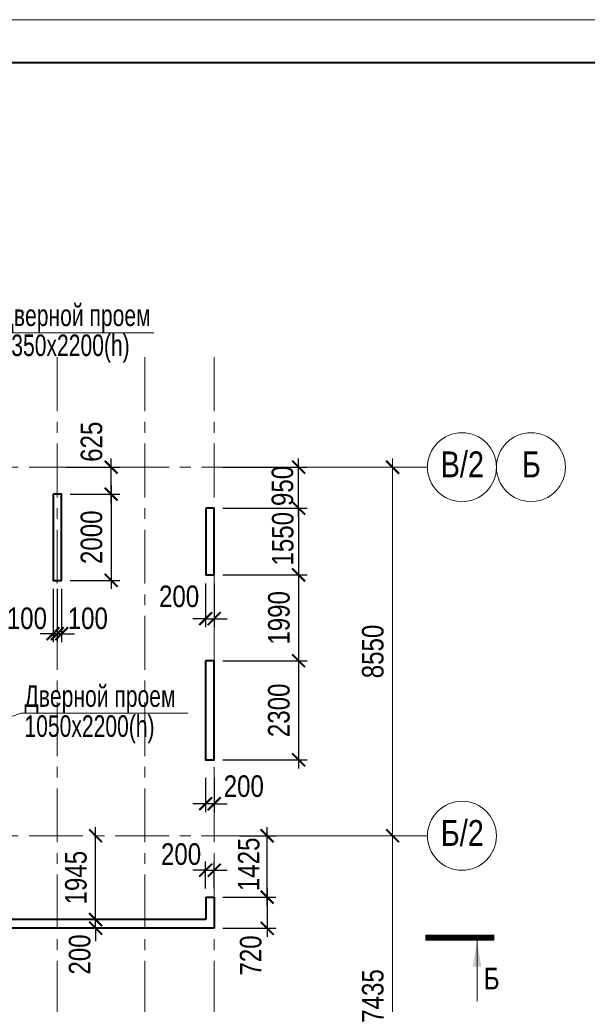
# Model space of a CAD drawing. Extents: x -8631841 to -8525813, y 4017860 to 4564755.
# Tile 74 of 112: x -8561635 to -8548471, y 4380776 to 4403617. Entities that reach past the tile are written whole.
import ezdxf
from ezdxf.enums import TextEntityAlignment as Align

# ---------------------------------------------------------------- set-up
doc = ezdxf.new("R2010")
doc.units = 0
doc.header["$LTSCALE"] = 1000
doc.header["$MEASUREMENT"] = 0
doc.linetypes.add('CENTER', pattern=[2, 1.25, -0.25, 0.25, -0.25])
for name, color, linetype, lineweight in [('CК-400-Т(двери)', 7, 'Continuous', 20), ('СК-040-С(тены)', 12, 'Continuous', 40), ('СК-043-С-ПИЛОНЫ', 5, 'Continuous', 40), ('СК-100-О(си)', 7, 'CENTER', 15), ('СК-100-О(си)_имя', 7, 'CENTER', 15), ('СК-110-О-РАЗМЕРЫ', 7, 'Continuous', 15), ('СК-200-Р(амка)', 7, 'Continuous', 40), ('СК-210-Р-РАМКА ЛИНИИ ТОНКИЕ', 7, 'Continuous', 15), ('СК-300-Р(азмеры)', 7, 'Continuous', 20), ('СК-343-Р-КОЛОННЫ', 7, 'Continuous', 13), ('СК-400-Т(екст)', 7, 'Continuous', 20), ('СК-500-С(ечения)', 5, 'Continuous', 40)]:
    doc.layers.add(name, color=color, linetype=linetype, lineweight=lineweight)
doc.styles.add('ARIAL_annotative', font='arial.ttf', dxfattribs={"width": 0.8, "height": 2.5})
doc.styles.add('RUSS', font='arial.ttf', dxfattribs={"width": 0.8})
doc.dimstyles.new('100-200', dxfattribs={"dimscale": 0, "dimtxt": 500, "dimasz": 300, "dimexe": 200, "dimexo": 200, "dimgap": 200, "dimtad": 1, "dimdec": 0, "dimzin": 0, "dimdsep": 46, "dimtxsty": 'RUSS', "dimblk": 'ARCHTICK', "dimcen": 0.096, "dimdle": 200, "dimclrd": 7, "dimclre": 7, "dimclrt": 256, "dimadec": 0, "dimazin": 0, "dimtfac": 1, "dimtdec": 0, "dimtmove": 2, "dimatfit": 3, "dimldrblk": 'OBLIQUE', "dimfxl": 1, "dimtolj": 1, "dimtzin": 0, "dimarcsym": 0})

# ---------------------------------------------------------------- blocks, each defined once
blk = doc.blocks.new('_ArchTick')
at = {"color": 0, "linetype": 'ByBlock', "const_width": 0.15}
blk.add_lwpolyline([(-0.5, -0.5), (0.5, 0.5)], dxfattribs=at)
blk = doc.blocks.new('*D149')
at = {"layer": 'Defpoints', "color": 0, "transparency": 16777216}
for p in [(2391, 7435), (5744, 7435), (2391, 0)]:
    blk.add_point(p, dxfattribs=at)
at = {"layer": 'СК-300-Р(азмеры)', "color": 7, "lineweight": -2, "transparency": 16777216}
for p, q in [((5744, -200), (5744, 7635)), ((2591, 7435), (5944, 7435)), ((2591, 0), (5944, 0))]:
    blk.add_line(p, q, dxfattribs=at)
at = {"layer": 'СК-300-Р(азмеры)', "color": 7, "lineweight": -2, "transparency": 16777216, "xscale": 300, "yscale": 300, "zscale": 300}
for p, rotation in [((5744, 7435), 90), ((5744, 0), 270)]:
    blk.add_blockref('_ArchTick', p, dxfattribs=dict(at, rotation=rotation))
at = {"layer": 'СК-300-Р(азмеры)', "transparency": 16777216, "insert": (5288, 3718), "char_height": 500, "attachment_point": 5, "rotation": 90, "style": 'RUSS'}
blk.add_mtext('\\A1;7435', dxfattribs=at)
blk = doc.blocks.new('_Oblique')
at = {"color": 0, "linetype": 'ByBlock', "lineweight": -2}
blk.add_line((-0.5, -0.5), (0.5, 0.5), dxfattribs=at)
blk = doc.blocks.new('*D150')
at = {"layer": 'Defpoints', "color": 0, "transparency": 16777216}
for p in [(2391, 15985), (2391, 7435), (5744, 7435)]:
    blk.add_point(p, dxfattribs=at)
at = {"layer": 'СК-300-Р(азмеры)', "color": 7, "lineweight": -2, "transparency": 16777216}
for p, q in [((5744, 16185), (5744, 7235)), ((2591, 15985), (5944, 15985)), ((2591, 7435), (5944, 7435))]:
    blk.add_line(p, q, dxfattribs=at)
at = {"layer": 'СК-300-Р(азмеры)', "color": 7, "lineweight": -2, "transparency": 16777216, "xscale": 300, "yscale": 300, "zscale": 300}
for p, rotation in [((5744, 15985), 90), ((5744, 7435), 270)]:
    blk.add_blockref('_ArchTick', p, dxfattribs=dict(at, rotation=rotation))
at = {"layer": 'СК-300-Р(азмеры)', "transparency": 16777216, "insert": (5288, 11710), "char_height": 500, "attachment_point": 5, "rotation": 90, "style": 'RUSS'}
blk.add_mtext('\\A1;8550', dxfattribs=at)
blk = doc.blocks.new('*D632')
at = {"layer": 'Defpoints', "color": 0, "transparency": 16777216}
for p in [(-8559968, 4382741), (-8559874, 4382741), (-8559968, 4382541)]:
    blk.add_point(p, dxfattribs=at)
at = {"layer": 'СК-110-О-РАЗМЕРЫ', "color": 7, "lineweight": -2, "transparency": 16777216}
for p, q in [((-8559874, 4382741), (-8559874, 4383041)), ((-8559874, 4382541), (-8559874, 4382741)), ((-8559768, 4382741), (-8559674, 4382741)), ((-8559874, 4382541), (-8559874, 4382241)), ((-8559768, 4382541), (-8559674, 4382541))]:
    blk.add_line(p, q, dxfattribs=at)
at = {"layer": 'СК-110-О-РАЗМЕРЫ', "color": 7, "lineweight": -2, "transparency": 16777216, "xscale": 300, "yscale": 300, "zscale": 300}
for p, rotation in [((-8559874, 4382741), 270), ((-8559874, 4382541), 90)]:
    blk.add_blockref('_ArchTick', p, dxfattribs=dict(at, rotation=rotation))
at = {"layer": 'СК-110-О-РАЗМЕРЫ', "transparency": 16777216, "insert": (-8560242, 4381932), "char_height": 500, "attachment_point": 5, "rotation": 90, "style": 'RUSS'}
blk.add_mtext('\\A1;200', dxfattribs=at)
blk = doc.blocks.new('Сечение')
at = {"layer": 'СК-500-С(ечения)', "linetype": 'Continuous', "lineweight": 15, "ltscale": 100}
blk.add_line((-200, -35), (-200, -735), dxfattribs=at)
at = {"layer": 'СК-500-С(ечения)', "linetype": 'Continuous', "ltscale": 100, "const_width": 70}
blk.add_lwpolyline([(-400, 0), (400, 0)], dxfattribs=at)
at = {"layer": 'СК-500-С(ечения)', "linetype": 'Continuous', "ltscale": 100}
blk.add_solid([(-200, -35), (-250, -335), (-150, -335)], dxfattribs=at)
blk = doc.blocks.new('*U24')
at = {"layer": 'СК-400-Т(екст)', "ltscale": 100, "xscale": -0.01, "yscale": 0.01, "zscale": 0.01, "rotation": 89.99999999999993}
blk.add_blockref('Сечение', (0, -4), dxfattribs=at)
at = {"layer": 'СК-500-С(ечения)', "color": 0, "ltscale": 100, "style": 'ARIAL_annotative', "text_generation_flag": 2, "width": 0.8}
blk.add_attdef('НОМЕР_СЕЧЕНИЯ_1_1(НОМЕР_ЛИСТА)', text='', height=2.5, rotation=90, dxfattribs=at).set_placement((6.74, -1.23), align=Align.RIGHT)
blk.add_attdef('НОМЕР_СЕЧЕНИЯ_2_1(НОМЕР_ЛИСТА)', text='', height=2.5, rotation=90, dxfattribs=at).set_placement((7.48, -275.91), align=Align.BOTTOM_LEFT)
blk = doc.blocks.new('*D637')
at = {"layer": 'Defpoints', "color": 0, "transparency": 16777216}
for p in [(-8557322, 4386230), (-8557122, 4386230), (-8557322, 4385430)]:
    blk.add_point(p, dxfattribs=at)
at = {"layer": 'СК-110-О-РАЗМЕРЫ', "color": 7, "lineweight": -2, "transparency": 16777216}
for p, q in [((-8557322, 4386030), (-8557322, 4385230)), ((-8557122, 4386030), (-8557122, 4385230)), ((-8557322, 4385430), (-8557622, 4385430)), ((-8557122, 4385430), (-8557322, 4385430)), ((-8557122, 4385430), (-8556822, 4385430))]:
    blk.add_line(p, q, dxfattribs=at)
at = {"layer": 'СК-110-О-РАЗМЕРЫ', "color": 7, "lineweight": -2, "transparency": 16777216, "xscale": 300, "yscale": 300, "zscale": 300}
blk.add_blockref('_ArchTick', (-8557322, 4385430), dxfattribs=at)
at = {"layer": 'СК-110-О-РАЗМЕРЫ', "color": 7, "lineweight": -2, "transparency": 16777216, "xscale": 300, "yscale": 300, "zscale": 300, "rotation": 180}
blk.add_blockref('_ArchTick', (-8557122, 4385430), dxfattribs=at)
at = {"layer": 'СК-110-О-РАЗМЕРЫ', "transparency": 16777216, "insert": (-8556438, 4385834), "char_height": 500, "attachment_point": 5, "style": 'RUSS'}
blk.add_mtext('\\A1;200', dxfattribs=at)
blk = doc.blocks.new('*D646')
at = {"layer": 'Defpoints', "color": 0, "transparency": 16777216}
for p in [(-8559874, 4384686), (-8559874, 4384686), (-8559874, 4382741)]:
    blk.add_point(p, dxfattribs=at)
at = {"layer": 'СК-343-Р-КОЛОННЫ', "color": 7, "lineweight": -2, "transparency": 16777216}
blk.add_line((-8559874, 4382541), (-8559874, 4384886), dxfattribs=at)
at = {"layer": 'СК-343-Р-КОЛОННЫ', "color": 7, "lineweight": -2, "transparency": 16777216, "xscale": 300, "yscale": 300, "zscale": 300}
for p, rotation in [((-8559874, 4384686), 90), ((-8559874, 4382741), 270)]:
    blk.add_blockref('_ArchTick', p, dxfattribs=dict(at, rotation=rotation))
at = {"layer": 'СК-343-Р-КОЛОННЫ', "transparency": 16777216, "insert": (-8560329, 4383714), "char_height": 500, "attachment_point": 5, "rotation": 90, "style": 'RUSS'}
blk.add_mtext('\\A1;1945', dxfattribs=at)
blk = doc.blocks.new('*D647')
at = {"layer": 'Defpoints', "color": 0, "transparency": 16777216}
for p in [(-8557122, 4383261), (-8557122, 4382541), (-8555895, 4382541)]:
    blk.add_point(p, dxfattribs=at)
at = {"layer": 'СК-343-Р-КОЛОННЫ', "color": 7, "lineweight": -2, "transparency": 16777216}
for p, q in [((-8555895, 4383461), (-8555895, 4382341)), ((-8556922, 4383261), (-8555695, 4383261)), ((-8556922, 4382541), (-8555695, 4382541))]:
    blk.add_line(p, q, dxfattribs=at)
at = {"layer": 'СК-343-Р-КОЛОННЫ', "color": 7, "lineweight": -2, "transparency": 16777216, "xscale": 300, "yscale": 300, "zscale": 300}
for p, rotation in [((-8555895, 4383261), 90), ((-8555895, 4382541), 270)]:
    blk.add_blockref('_ArchTick', p, dxfattribs=dict(at, rotation=rotation))
at = {"layer": 'СК-343-Р-КОЛОННЫ', "transparency": 16777216, "insert": (-8556275, 4381909), "char_height": 500, "attachment_point": 5, "rotation": 90, "style": 'RUSS'}
blk.add_mtext('\\A1;720', dxfattribs=at)
blk = doc.blocks.new('*D668')
at = {"layer": 'Defpoints', "color": 0, "transparency": 16777216}
for p in [(-8560662, 4392611), (-8560662, 4390611), (-8559513, 4390611)]:
    blk.add_point(p, dxfattribs=at)
at = {"layer": 'СК-343-Р-КОЛОННЫ', "color": 7, "lineweight": -2, "transparency": 16777216}
for p, q in [((-8559513, 4392811), (-8559513, 4390411)), ((-8560462, 4392611), (-8559313, 4392611)), ((-8560462, 4390611), (-8559313, 4390611))]:
    blk.add_line(p, q, dxfattribs=at)
at = {"layer": 'СК-343-Р-КОЛОННЫ', "color": 7, "lineweight": -2, "transparency": 16777216, "xscale": 300, "yscale": 300, "zscale": 300}
for p, rotation in [((-8559513, 4392611), 90), ((-8559513, 4390611), 270)]:
    blk.add_blockref('_ArchTick', p, dxfattribs=dict(at, rotation=rotation))
at = {"layer": 'СК-343-Р-КОЛОННЫ', "transparency": 16777216, "insert": (-8559968, 4391611), "char_height": 500, "attachment_point": 5, "rotation": 90, "style": 'RUSS'}
blk.add_mtext('\\A1;2000', dxfattribs=at)
blk = doc.blocks.new('*D669')
at = {"layer": 'Defpoints', "color": 0, "transparency": 16777216}
for p in [(-8560762, 4393236), (-8559513, 4393236), (-8560662, 4392611)]:
    blk.add_point(p, dxfattribs=at)
at = {"layer": 'СК-343-Р-КОЛОННЫ', "color": 7, "lineweight": -2, "transparency": 16777216}
for p, q in [((-8560562, 4393236), (-8559313, 4393236)), ((-8559513, 4392411), (-8559513, 4393436)), ((-8560462, 4392611), (-8559313, 4392611))]:
    blk.add_line(p, q, dxfattribs=at)
at = {"layer": 'СК-343-Р-КОЛОННЫ', "color": 7, "lineweight": -2, "transparency": 16777216, "xscale": 300, "yscale": 300, "zscale": 300}
for p, rotation in [((-8559513, 4393236), 90), ((-8559513, 4392611), 270)]:
    blk.add_blockref('_ArchTick', p, dxfattribs=dict(at, rotation=rotation))
at = {"layer": 'СК-343-Р-КОЛОННЫ', "transparency": 16777216, "insert": (-8559968, 4393827), "char_height": 500, "attachment_point": 5, "rotation": 90, "style": 'RUSS'}
blk.add_mtext('\\A1;625', dxfattribs=at)
blk = doc.blocks.new('*D670')
at = {"layer": 'Defpoints', "color": 0, "transparency": 16777216}
for p in [(-8560862, 4390611), (-8560762, 4390611), (-8560762, 4389374)]:
    blk.add_point(p, dxfattribs=at)
at = {"layer": 'СК-343-Р-КОЛОННЫ', "color": 7, "lineweight": -2, "transparency": 16777216}
for p, q in [((-8560862, 4390411), (-8560862, 4389174)), ((-8560762, 4390411), (-8560762, 4389174)), ((-8560862, 4389374), (-8561162, 4389374)), ((-8560862, 4389374), (-8560762, 4389374)), ((-8560762, 4389374), (-8560462, 4389374))]:
    blk.add_line(p, q, dxfattribs=at)
at = {"layer": 'СК-343-Р-КОЛОННЫ', "color": 7, "lineweight": -2, "transparency": 16777216, "xscale": 300, "yscale": 300, "zscale": 300}
blk.add_blockref('_ArchTick', (-8560862, 4389374), dxfattribs=at)
at = {"layer": 'СК-343-Р-КОЛОННЫ', "color": 7, "lineweight": -2, "transparency": 16777216, "xscale": 300, "yscale": 300, "zscale": 300, "rotation": 180}
blk.add_blockref('_ArchTick', (-8560762, 4389374), dxfattribs=at)
at = {"layer": 'СК-343-Р-КОЛОННЫ', "transparency": 16777216, "insert": (-8561468, 4389728), "char_height": 500, "attachment_point": 5, "style": 'RUSS'}
blk.add_mtext('\\A1;100', dxfattribs=at)
blk = doc.blocks.new('*D671')
at = {"layer": 'Defpoints', "color": 0, "transparency": 16777216}
for p in [(-8560762, 4390611), (-8560662, 4390611), (-8560762, 4389374)]:
    blk.add_point(p, dxfattribs=at)
at = {"layer": 'СК-343-Р-КОЛОННЫ', "color": 7, "lineweight": -2, "transparency": 16777216}
for p, q in [((-8560762, 4390411), (-8560762, 4389174)), ((-8560662, 4390411), (-8560662, 4389174)), ((-8560762, 4389374), (-8561062, 4389374)), ((-8560662, 4389374), (-8560762, 4389374)), ((-8560662, 4389374), (-8560362, 4389374))]:
    blk.add_line(p, q, dxfattribs=at)
at = {"layer": 'СК-343-Р-КОЛОННЫ', "color": 7, "lineweight": -2, "transparency": 16777216, "xscale": 300, "yscale": 300, "zscale": 300}
blk.add_blockref('_ArchTick', (-8560762, 4389374), dxfattribs=at)
at = {"layer": 'СК-343-Р-КОЛОННЫ', "color": 7, "lineweight": -2, "transparency": 16777216, "xscale": 300, "yscale": 300, "zscale": 300, "rotation": 180}
blk.add_blockref('_ArchTick', (-8560662, 4389374), dxfattribs=at)
at = {"layer": 'СК-343-Р-КОЛОННЫ', "transparency": 16777216, "insert": (-8560055, 4389728), "char_height": 500, "attachment_point": 5, "style": 'RUSS'}
blk.add_mtext('\\A1;100', dxfattribs=at)
blk = doc.blocks.new('*D703')
at = {"layer": 'Defpoints', "color": 0, "transparency": 16777216}
for p in [(-8557122, 4392286), (-8557122, 4390736), (-8555166, 4390736)]:
    blk.add_point(p, dxfattribs=at)
at = {"layer": 'СК-343-Р-КОЛОННЫ', "color": 7, "lineweight": -2, "transparency": 16777216}
for p, q in [((-8555166, 4392286), (-8555166, 4392586)), ((-8556922, 4392286), (-8554966, 4392286)), ((-8555166, 4392286), (-8555166, 4390736)), ((-8556922, 4390736), (-8554966, 4390736)), ((-8555166, 4390736), (-8555166, 4390436))]:
    blk.add_line(p, q, dxfattribs=at)
at = {"layer": 'СК-343-Р-КОЛОННЫ', "color": 7, "lineweight": -2, "transparency": 16777216, "xscale": 300, "yscale": 300, "zscale": 300}
for p, rotation in [((-8555166, 4392286), 270), ((-8555166, 4390736), 90)]:
    blk.add_blockref('_ArchTick', p, dxfattribs=dict(at, rotation=rotation))
at = {"layer": 'СК-343-Р-КОЛОННЫ', "transparency": 16777216, "insert": (-8555532, 4391576), "char_height": 500, "attachment_point": 5, "rotation": 90, "style": 'RUSS'}
blk.add_mtext('\\A1;1550', dxfattribs=at)
blk = doc.blocks.new('*D704')
at = {"layer": 'Defpoints', "color": 0, "transparency": 16777216}
for p in [(-8557122, 4390736), (-8557122, 4388746), (-8555166, 4388746)]:
    blk.add_point(p, dxfattribs=at)
at = {"layer": 'СК-343-Р-КОЛОННЫ', "color": 7, "lineweight": -2, "transparency": 16777216}
for p, q in [((-8556922, 4390736), (-8554966, 4390736)), ((-8555166, 4390936), (-8555166, 4388546)), ((-8556922, 4388746), (-8554966, 4388746))]:
    blk.add_line(p, q, dxfattribs=at)
at = {"layer": 'СК-343-Р-КОЛОННЫ', "color": 7, "lineweight": -2, "transparency": 16777216, "xscale": 300, "yscale": 300, "zscale": 300}
for p, rotation in [((-8555166, 4390736), 90), ((-8555166, 4388746), 270)]:
    blk.add_blockref('_ArchTick', p, dxfattribs=dict(at, rotation=rotation))
at = {"layer": 'СК-343-Р-КОЛОННЫ', "transparency": 16777216, "insert": (-8555621, 4389741), "char_height": 500, "attachment_point": 5, "rotation": 90, "style": 'RUSS'}
blk.add_mtext('\\A1;1990', dxfattribs=at)
blk = doc.blocks.new('*D705')
at = {"layer": 'Defpoints', "color": 0, "transparency": 16777216}
for p in [(-8557122, 4388746), (-8557122, 4386446), (-8555166, 4386446)]:
    blk.add_point(p, dxfattribs=at)
at = {"layer": 'СК-343-Р-КОЛОННЫ', "color": 7, "lineweight": -2, "transparency": 16777216}
for p, q in [((-8555166, 4388946), (-8555166, 4386246)), ((-8556922, 4388746), (-8554966, 4388746)), ((-8556922, 4386446), (-8554966, 4386446))]:
    blk.add_line(p, q, dxfattribs=at)
at = {"layer": 'СК-343-Р-КОЛОННЫ', "color": 7, "lineweight": -2, "transparency": 16777216, "xscale": 300, "yscale": 300, "zscale": 300}
for p, rotation in [((-8555166, 4388746), 90), ((-8555166, 4386446), 270)]:
    blk.add_blockref('_ArchTick', p, dxfattribs=dict(at, rotation=rotation))
at = {"layer": 'СК-343-Р-КОЛОННЫ', "transparency": 16777216, "insert": (-8555622, 4387596), "char_height": 500, "attachment_point": 5, "rotation": 90, "style": 'RUSS'}
blk.add_mtext('\\A1;2300', dxfattribs=at)
blk = doc.blocks.new('*D708')
at = {"layer": 'Defpoints', "color": 0, "transparency": 16777216}
for p in [(-8557122, 4393236), (-8555166, 4393236), (-8557122, 4392286)]:
    blk.add_point(p, dxfattribs=at)
at = {"layer": 'СК-343-Р-КОЛОННЫ', "color": 7, "lineweight": -2, "transparency": 16777216}
for p, q in [((-8556922, 4393236), (-8554966, 4393236)), ((-8555166, 4392086), (-8555166, 4393436)), ((-8556922, 4392286), (-8554966, 4392286))]:
    blk.add_line(p, q, dxfattribs=at)
at = {"layer": 'СК-343-Р-КОЛОННЫ', "color": 7, "lineweight": -2, "transparency": 16777216, "xscale": 300, "yscale": 300, "zscale": 300}
for p, rotation in [((-8555166, 4393236), 90), ((-8555166, 4392286), 270)]:
    blk.add_blockref('_ArchTick', p, dxfattribs=dict(at, rotation=rotation))
at = {"layer": 'СК-343-Р-КОЛОННЫ', "transparency": 16777216, "insert": (-8555539, 4392801), "char_height": 500, "attachment_point": 5, "rotation": 90, "style": 'RUSS'}
blk.add_mtext('\\A1;950', dxfattribs=at)
blk = doc.blocks.new('*D608')
at = {"layer": 'Defpoints', "color": 0, "transparency": 16777216}
for p in [(-8556735, 4384686), (-8555896, 4384686), (-8556735, 4383261)]:
    blk.add_point(p, dxfattribs=at)
at = {"layer": 'СК-343-Р-КОЛОННЫ', "color": 7, "lineweight": -2, "transparency": 16777216}
for p, q in [((-8555896, 4383061), (-8555896, 4384886)), ((-8556535, 4384686), (-8555696, 4384686)), ((-8556535, 4383261), (-8555696, 4383261))]:
    blk.add_line(p, q, dxfattribs=at)
at = {"layer": 'СК-343-Р-КОЛОННЫ', "color": 7, "lineweight": -2, "transparency": 16777216, "xscale": 300, "yscale": 300, "zscale": 300}
for p, rotation in [((-8555896, 4384686), 90), ((-8555896, 4383261), 270)]:
    blk.add_blockref('_ArchTick', p, dxfattribs=dict(at, rotation=rotation))
at = {"layer": 'СК-343-Р-КОЛОННЫ', "transparency": 16777216, "insert": (-8556321, 4384023), "char_height": 500, "attachment_point": 5, "rotation": 90, "style": 'RUSS'}
blk.add_mtext('\\A1;1425', dxfattribs=at)
blk = doc.blocks.new('11')
at = {"layer": 'СК-040-С(тены)'}
for p, q in [((45331, 6011), (45331, 5490)), ((45331, 6011), (45531, 6011)), ((45531, 6011), (45531, 5290)), ((45331, 5490), (40580, 5490)), ((45531, 5290), (40380, 5290))]:
    blk.add_line(p, q, dxfattribs=at)
at = {"layer": 'СК-043-С-ПИЛОНЫ'}
for points in [[(41790, 15360), (41790, 13360), (41990, 13360), (41990, 15360), (41790, 15360)], [(45331, 15036), (45331, 13486), (45531, 13486), (45531, 15036), (45331, 15036)]]:
    blk.add_lwpolyline(points, dxfattribs=at)
blk.add_lwpolyline([(45330, 11496), (45330, 9196), (45530, 9196), (45531, 11496)], close=True, dxfattribs=at)
blk = doc.blocks.new('*D1058')
at = {"layer": 'Defpoints', "color": 0, "transparency": 16777216}
for p in [(-8557322, 4390737), (-8557122, 4390737), (-8557122, 4389722)]:
    blk.add_point(p, dxfattribs=at)
at = {"layer": 'СК-343-Р-КОЛОННЫ', "color": 7, "lineweight": -2, "transparency": 16777216}
for p, q in [((-8557322, 4390537), (-8557322, 4389522)), ((-8557122, 4390537), (-8557122, 4389522)), ((-8557322, 4389722), (-8557622, 4389722)), ((-8557322, 4389722), (-8557122, 4389722)), ((-8557122, 4389722), (-8556822, 4389722))]:
    blk.add_line(p, q, dxfattribs=at)
at = {"layer": 'СК-343-Р-КОЛОННЫ', "color": 7, "lineweight": -2, "transparency": 16777216, "xscale": 300, "yscale": 300, "zscale": 300}
blk.add_blockref('_ArchTick', (-8557322, 4389722), dxfattribs=at)
at = {"layer": 'СК-343-Р-КОЛОННЫ', "color": 7, "lineweight": -2, "transparency": 16777216, "xscale": 300, "yscale": 300, "zscale": 300, "rotation": 180}
blk.add_blockref('_ArchTick', (-8557122, 4389722), dxfattribs=at)
at = {"layer": 'СК-343-Р-КОЛОННЫ', "transparency": 16777216, "insert": (-8557938, 4390237), "char_height": 500, "attachment_point": 5, "style": 'RUSS'}
blk.add_mtext('\\A1;200', dxfattribs=at)
blk = doc.blocks.new('*D1059')
at = {"layer": 'Defpoints', "color": 0, "transparency": 16777216}
for p in [(-8557122, 4383887), (-8557322, 4383262), (-8557122, 4383262)]:
    blk.add_point(p, dxfattribs=at)
at = {"layer": 'СК-343-Р-КОЛОННЫ', "color": 7, "lineweight": -2, "transparency": 16777216}
for p, q in [((-8557322, 4383462), (-8557322, 4384087)), ((-8557122, 4383462), (-8557122, 4384087)), ((-8557322, 4383887), (-8557622, 4383887)), ((-8557322, 4383887), (-8557122, 4383887)), ((-8557122, 4383887), (-8556822, 4383887))]:
    blk.add_line(p, q, dxfattribs=at)
at = {"layer": 'СК-343-Р-КОЛОННЫ', "color": 7, "lineweight": -2, "transparency": 16777216, "xscale": 300, "yscale": 300, "zscale": 300}
blk.add_blockref('_ArchTick', (-8557322, 4383887), dxfattribs=at)
at = {"layer": 'СК-343-Р-КОЛОННЫ', "color": 7, "lineweight": -2, "transparency": 16777216, "xscale": 300, "yscale": 300, "zscale": 300, "rotation": 180}
blk.add_blockref('_ArchTick', (-8557122, 4383887), dxfattribs=at)
at = {"layer": 'СК-343-Р-КОЛОННЫ', "transparency": 16777216, "insert": (-8557892, 4384258), "char_height": 500, "attachment_point": 5, "style": 'RUSS'}
blk.add_mtext('\\A1;200', dxfattribs=at)
blk = doc.blocks.new('A$C1d9011e3')
at = {"layer": 'CК-400-Т(двери)'}
blk.add_line((41045, 10280), (38381, 9302), dxfattribs=at)
at = {"layer": 'CК-400-Т(двери)', "color": 7}
for points in [[(40252, 19100), (44126, 19100), (44126, 19100)], [(41045, 10280), (44919, 10280), (44919, 10280)]]:
    blk.add_lwpolyline(points, dxfattribs=at)
at = {"layer": 'CК-400-Т(двери)', "color": 7, "char_height": 500, "width": 4535.8, "attachment_point": 1, "line_spacing_factor": 0.835689, "style": 'RUSS'}
for s, insert in [('{\\W0.7;Дверной проем\\P1350х2200(h)}', (40551, 19760)), ('{\\W0.7;Дверной проем\\P1050х2200(h)}', (41128, 10926))]:
    blk.add_mtext(s, dxfattribs=dict(at, insert=insert))
blk = doc.blocks.new('оси')
at = {"layer": 'СК-100-О(си)'}
for p, q in [((-2030, 18534.9), (-2030, -6395.3)), ((0, 18534.9), (0, -7257.5)), ((1610, 18534.9), (1610, -7257.5)), ((-46685.3, 15985), (6554.2, 15985)), ((-46685.3, 7435), (6554.2, 7435))]:
    blk.add_line(p, q, dxfattribs=at)
at = {"layer": 'СК-100-О(си)', "linetype": 'Continuous'}
for centre in [(7354.2, 15985), (8954.2, 15985), (7354.2, 7435)]:
    blk.add_circle(centre, 800, dxfattribs=at)
at = {"layer": 'СК-100-О(си)_имя', "style": 'RUSS', "width": 0.8}
for s, p in [('В/2', (7362.1, 16050.7)), ('Б', (8962.1, 16050.7)), ('Б/2', (7362.1, 7500.7))]:
    blk.add_text(s, height=600, dxfattribs=at).set_placement(p, align=Align.MIDDLE_CENTER)
at = {"layer": 'СК-300-Р(азмеры)'}
for p1, angle, picture, middle in [((2391.1, 15985), 270, '*D150', (5288.2, 11710)), ((2391.1, 0), 90, '*D149', (5288.1, 3717.5))]:
    dim = blk.add_linear_dim(base=(5743.5, 7435), p1=p1, p2=(2391.1, 7435), angle=angle, dimstyle='100-200', override={"dimscale": 1}, dxfattribs=at)
    dim.commit()
    dim.dimension.update_dxf_attribs({"geometry": picture, "text_midpoint": middle})
blk = doc.blocks.new('A$C858fb3ef')
at = {"layer": 'СК-300-Р(азмеры)'}
blk.add_blockref('оси', (0, 0), dxfattribs=at)
blk = doc.blocks.new('A$C573b34c5')
blk.add_blockref('A$C858fb3ef', (0, 0))

msp = doc.modelspace()

# ---------------------------------------------------------------- linework, layer by layer
at = {"layer": 'СК-200-Р(амка)'}
msp.add_line((-8529183.8, 4402617.3), (-8608183.8, 4402617.3), dxfattribs=at)
at = {"layer": 'СК-210-Р-РАМКА ЛИНИИ ТОНКИЕ'}
msp.add_line((-8612183.8, 4403617.3), (-8528183.8, 4403617.3), dxfattribs=at)

# ---------------------------------------------------------------- block references
at = {"layer": 'CК-400-Т(двери)'}
msp.add_blockref('A$C1d9011e3', (-8602652.1, 4377251), dxfattribs=at)
at = {"layer": 'СК-300-Р(азмеры)'}
msp.add_blockref('A$C573b34c5', (-8558731.8, 4377251), dxfattribs=at)
at = {"layer": 'СК-343-Р-КОЛОННЫ'}
msp.add_blockref('11', (-8602652.1, 4377251), dxfattribs=at)
at = {"layer": 'СК-500-С(ечения)', "color": 1}
ref = msp.add_blockref('*U24', (-8550627.6, 4382320.7), dxfattribs=dict(at, xscale=200, yscale=200, zscale=200, rotation=269.9999385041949))
ref.add_attrib('НОМЕР_СЕЧЕНИЯ_1_1(НОМЕР_ЛИСТА)', 'Б', dxfattribs={"color": 0, "ltscale": 100, "height": 500, "style": 'ARIAL_annotative', "width": 0.8}).set_placement((-8550872.9, 4380972.7), align=Align.BOTTOM_LEFT)

# ---------------------------------------------------------------- dimensions: what is measured, and where the dimension line sits
at = {"layer": 'СК-110-О-РАЗМЕРЫ'}
dim = msp.add_linear_dim(base=(-8557322, 4385429.9), p1=(-8557121.8, 4386229.9), p2=(-8557322, 4386229.9), dimstyle='100-200', override={"dimscale": 1}, dxfattribs=at)
dim.commit()
dim.dimension.update_dxf_attribs({"geometry": '*D637', "text_midpoint": (-8556438.2, 4385833.7), "dimtype": 160})
dim = msp.add_linear_dim(base=(-8559873.9, 4382741.4), p1=(-8559968.2, 4382541.4), p2=(-8559968.2, 4382741.4), angle=90, dimstyle='100-200', override={"dimscale": 1}, dxfattribs=at)
dim.commit()
dim.dimension.update_dxf_attribs({"geometry": '*D632', "text_midpoint": (-8560242.2, 4381932.2), "dimtype": 160})
at = {"layer": 'СК-343-Р-КОЛОННЫ'}
for base, p1, p2, angle, picture, middle in [((-8559513, 4393236), (-8560661.8, 4392611.4), (-8560761.8, 4393236), 90, '*D669', (-8559967.6, 4393827.4)), ((-8555165.7, 4393236), (-8557121.8, 4392285.8), (-8557121.8, 4393236), 90, '*D708', (-8555539, 4392800.6)), ((-8555165.7, 4390735.8), (-8557121.5, 4392285.8), (-8557121.5, 4390735.8), 90, '*D703', (-8555532.1, 4391576.3)), ((-8560761.8, 4389374), (-8560661.8, 4390611.4), (-8560761.8, 4390611.4), 180, '*D671', (-8560055.3, 4389728.3)), ((-8555895.9, 4384686), (-8556735.3, 4383260.9), (-8556735.3, 4384686), 90, '*D608', (-8556320.7, 4384023.1)), ((-8555895.4919, 4382541.3721), (-8557121.5619, 4383260.8755), (-8557121.5538, 4382541.3721), 90, '*D647', (-8556274.6201, 4381909.0438))]:
    dim = msp.add_linear_dim(base=base, p1=p1, p2=p2, angle=angle, dimstyle='100-200', override={"dimscale": 1}, dxfattribs=at)
    dim.commit()
    dim.dimension.update_dxf_attribs({"geometry": picture, "text_midpoint": middle, "dimtype": 160})
for base, p1, p2, picture, middle in [((-8559513, 4390611.4), (-8560661.8, 4392611.4), (-8560661.8, 4390611.4), '*D668', (-8559968.3, 4391611.4)), ((-8555166.1, 4388745.8), (-8557121.5, 4390735.8), (-8557121.8, 4388745.8), '*D704', (-8555621.4, 4389740.8)), ((-8555166.1, 4386445.6), (-8557121.5, 4388745.8), (-8557121.8, 4386445.6), '*D705', (-8555621.6, 4387595.7)), ((-8559873.9, 4384686), (-8559873.9, 4382741.4), (-8559873.9, 4384686), '*D646', (-8560329.2, 4383713.7))]:
    dim = msp.add_linear_dim(base=base, p1=p1, p2=p2, angle=90, dimstyle='100-200', override={"dimscale": 1}, dxfattribs=at)
    dim.commit()
    dim.dimension.update_dxf_attribs({"geometry": picture, "text_midpoint": middle})
for base, p1, p2, picture, middle in [((-8557121.5, 4389722.3), (-8557321.5, 4390736.8), (-8557121.5, 4390736.8), '*D1058', (-8557937.8, 4390237)), ((-8560761.8, 4389374), (-8560861.8, 4390611.4), (-8560761.8, 4390611.4), '*D670', (-8561468.3, 4389728.3)), ((-8557121.6, 4383887.3), (-8557321.6, 4383261.9), (-8557121.6, 4383261.9), '*D1059', (-8557892, 4384258.5))]:
    dim = msp.add_linear_dim(base=base, p1=p1, p2=p2, dimstyle='100-200', override={"dimscale": 1}, dxfattribs=at)
    dim.commit()
    dim.dimension.update_dxf_attribs({"geometry": picture, "text_midpoint": middle, "dimtype": 160})

doc.saveas('drawing.dxf')
